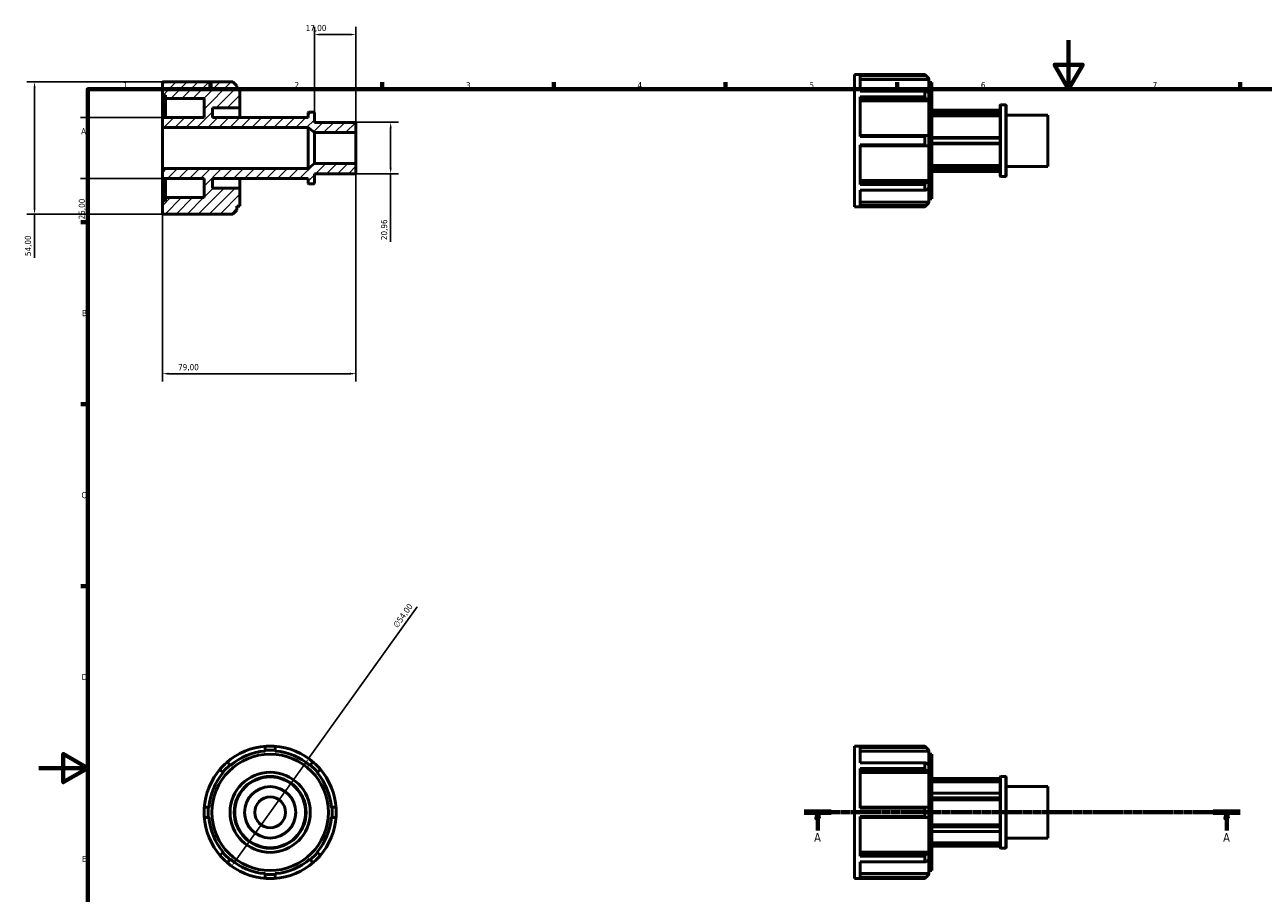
# Model space of a CAD drawing. Header units: millimetres. Extents: x -6 to 931, y 0 to 600.
# Tile 2 of 3: x -6 to 500, y 246 to 600. Entities that reach past the tile are written whole.
import ezdxf

# ---------------------------------------------------------------- set-up
doc = ezdxf.new("R2010")
doc.units = ezdxf.units.MM
doc.linetypes.add('CHAIN', pattern=[0.7087, 0.4724, -0.0591, 0.1181, -0.0591])
for name, color, linetype, lineweight in [('Border (ISO)', 7, 'Continuous', 70), ('Dimension (ISO)', 7, 'Continuous', 25), ('Hatch (ISO)', 7, 'Continuous', 18), ('Section Line (ISO)', 7, 'CHAIN', 70), ('Visible (ISO)', 7, 'Continuous', 50)]:
    doc.layers.add(name, color=color, linetype=linetype, lineweight=lineweight)
doc.styles.add('Label Text (ISO)', font='tahoma.ttf')
doc.styles.add('Note Text (ISO)', font='tahoma.ttf')
doc.dimstyles.new('Default (ISO)', dxfattribs={"dimtxt": 2.5, "dimasz": 2.5, "dimexe": 3.175, "dimexo": 0, "dimgap": 0.762, "dimtad": 1, "dimrnd": 1e-08, "dimzin": 0, "dimtxsty": 'Note Text (ISO)', "dimcen": 0.09, "dimdle": 10, "dimclrd": 256, "dimclre": 256, "dimclrt": 256, "dimazin": 0, "dimtfac": 1.40208, "dimtmove": 0, "dimatfit": 3, "dimfxl": 1, "dimtolj": 1, "dimtzin": 0, "dimlwd": -1, "dimlwe": -1, "dimarcsym": 0})

# ---------------------------------------------------------------- blocks, each defined once
blk = doc.blocks.new('Borders Default Border')
at = {"layer": 'Border (ISO)'}
for p, q in [((70.08, 574), (70.08, 576.9)), ((140.17, 574), (140.17, 576.9)), ((210.25, 574), (210.25, 576.9)), ((280.33, 574), (280.33, 576.9)), ((350.42, 574), (350.42, 576.9)), ((490.58, 574), (490.58, 576.9)), ((20, 519.75), (17.1, 519.75)), ((20, 445.5), (17.1, 445.5)), ((20, 371.25), (17.1, 371.25))]:
    blk.add_line(p, q, dxfattribs=at)
at = {"layer": 'Border (ISO)', "flags": 128}
for points in [[(420.5, 594), (420.5, 574), (414.73, 584), (426.27, 584), (420.5, 574)], [(20, 20), (20, 574), (821, 574), (821, 20), (20, 20)], [(0, 297), (20, 297), (10, 302.77), (10, 291.23), (20, 297)]]:
    blk.add_lwpolyline(points, dxfattribs=at)
at = {"layer": 'Border (ISO)', "color": 232, "true_color": 0xca0064, "char_height": 2.5, "attachment_point": 7, "style": 'Note Text (ISO)'}
for s, insert in [('1', (34.48, 574.4)), ('2', (104.37, 574.4)), ('3', (174.43, 574.35)), ('4', (244.42, 574.4)), ('5', (314.64, 574.35)), ('6', (384.66, 574.35)), ('7', (454.77, 574.4)), ('A', (17.29, 555.62)), ('B', (17.59, 481.38)), ('C', (17.43, 407.08)), ('D', (17.43, 332.88)), ('E', (17.64, 258.63))]:
    blk.add_mtext(s, dxfattribs=dict(at, insert=insert))
blk = doc.blocks.new('2dTransSection0')
at = {"layer": 'Section Line (ISO)', "linetype": 'CHAIN'}
blk.add_line((312.48, 278.93), (490.58, 278.93), dxfattribs=at)
at = {"layer": 'Section Line (ISO)', "linetype": 'Continuous', "lineweight": 140}
for p, q in [((312.48, 278.93), (323.58, 278.93)), ((479.48, 278.93), (490.58, 278.93))]:
    blk.add_line(p, q, dxfattribs=at)
at = {"layer": 'Section Line (ISO)', "linetype": 'Continuous'}
for p, q in [((318.03, 278.93), (317.53, 276.43)), ((318.03, 276.43), (318.03, 278.93)), ((318.53, 276.43), (318.03, 278.93)), ((485.03, 278.93), (484.53, 276.43)), ((485.03, 276.43), (485.03, 278.93)), ((485.53, 276.43), (485.03, 278.93)), ((317.53, 276.43), (318.53, 276.43)), ((318.03, 271.46), (318.03, 276.43)), ((484.53, 276.43), (485.53, 276.43)), ((485.03, 271.46), (485.03, 276.43))]:
    blk.add_line(p, q, dxfattribs=at)
at = {"layer": 'Section Line (ISO)', "linetype": 'Continuous', "flags": 128}
for points in [[(318.53, 276.43), (318.03, 278.93), (317.53, 276.43), (318.53, 276.43)], [(485.53, 276.43), (485.03, 278.93), (484.53, 276.43), (485.53, 276.43)]]:
    blk.add_lwpolyline(points, dxfattribs=at)
at = {"layer": 'Section Line (ISO)'}
for points in [[(318.53, 276.43), (318.03, 278.93), (317.53, 276.43), (318.53, 276.43)], [(485.53, 276.43), (485.03, 278.93), (484.53, 276.43), (485.53, 276.43)]]:
    blk.add_solid(points, dxfattribs=at)
at = {"layer": 'Section Line (ISO)', "char_height": 3.5, "attachment_point": 7, "style": 'Label Text (ISO)'}
for insert in [(316.54, 266.93), (483.54, 266.93)]:
    blk.add_mtext('A', dxfattribs=dict(at, insert=insert))
blk = doc.blocks.new('*D7')
at = {"layer": 'Defpoints', "color": 0, "transparency": 16777216}
for p in [(112.5, 596.3), (112.5, 564.46), (129.5, 556.29)]:
    blk.add_point(p, dxfattribs=at)
at = {"layer": 'Dimension (ISO)', "transparency": 16777216}
for p, q in [((112.5, 564.46), (112.5, 599.48)), ((129.5, 556.29), (129.5, 599.48)), ((127, 596.3), (115, 596.3))]:
    blk.add_line(p, q, dxfattribs=at)
for points in [[(115, 596.72), (115, 595.89), (112.5, 596.3)], [(127, 596.72), (127, 595.89), (129.5, 596.3)]]:
    blk.add_solid(points, dxfattribs=at)
at = {"layer": 'Dimension (ISO)', "color": 232, "true_color": 0xca0064, "transparency": 16777216, "insert": (108.98, 600.24), "char_height": 2.5, "attachment_point": 1, "style": 'Note Text (ISO)'}
blk.add_mtext('\\A1;17,00', dxfattribs=at)
blk = doc.blocks.new('*D8')
at = {"layer": 'Defpoints', "color": 0, "transparency": 16777216}
for p in [(129.5, 560.48), (129.5, 539.52), (143.66, 539.52)]:
    blk.add_point(p, dxfattribs=at)
at = {"layer": 'Dimension (ISO)', "transparency": 16777216}
for p, q in [((129.5, 560.48), (146.84, 560.48)), ((143.66, 557.98), (143.66, 542.02)), ((129.5, 539.52), (146.84, 539.52)), ((143.66, 539.52), (143.66, 511.65))]:
    blk.add_line(p, q, dxfattribs=at)
for points in [[(143.24, 557.98), (144.08, 557.98), (143.66, 560.48)], [(143.24, 542.02), (144.08, 542.02), (143.66, 539.52)]]:
    blk.add_solid(points, dxfattribs=at)
at = {"layer": 'Dimension (ISO)', "color": 232, "true_color": 0xca0064, "transparency": 16777216, "insert": (139.73, 512.41), "char_height": 2.5, "attachment_point": 1, "rotation": 90, "style": 'Note Text (ISO)'}
blk.add_mtext('\\A1;20,96', dxfattribs=at)
blk = doc.blocks.new('*D9')
at = {"layer": 'Defpoints', "color": 0, "transparency": 16777216}
for p in [(50.5, 562.5), (20.25, 537.5), (50.5, 537.5)]:
    blk.add_point(p, dxfattribs=at)
at = {"layer": 'Dimension (ISO)', "transparency": 16777216}
for p, q in [((50.5, 562.5), (17.07, 562.5)), ((20.25, 560), (20.25, 540)), ((50.5, 537.5), (17.07, 537.5)), ((20.25, 537.5), (20.25, 520.12))]:
    blk.add_line(p, q, dxfattribs=at)
for points in [[(19.83, 560), (20.66, 560), (20.25, 562.5)], [(19.83, 540), (20.66, 540), (20.25, 537.5)]]:
    blk.add_solid(points, dxfattribs=at)
at = {"layer": 'Dimension (ISO)', "color": 232, "true_color": 0xca0064, "transparency": 16777216, "insert": (16.31, 520.89), "char_height": 2.5, "attachment_point": 1, "rotation": 90, "style": 'Note Text (ISO)'}
blk.add_mtext('\\A1;25,00', dxfattribs=at)
blk = doc.blocks.new('*D10')
at = {"layer": 'Defpoints', "color": 0, "transparency": 16777216}
for p in [(50.5, 577), (-1.76, 523), (50.5, 523)]:
    blk.add_point(p, dxfattribs=at)
at = {"layer": 'Dimension (ISO)', "transparency": 16777216}
for p, q in [((50.5, 577), (-4.93, 577)), ((-1.76, 574.5), (-1.76, 525.5)), ((50.5, 523), (-4.93, 523)), ((-1.76, 523), (-1.76, 505.14))]:
    blk.add_line(p, q, dxfattribs=at)
for points in [[(-2.17, 574.5), (-1.34, 574.5), (-1.76, 577)], [(-2.17, 525.5), (-1.34, 525.5), (-1.76, 523)]]:
    blk.add_solid(points, dxfattribs=at)
at = {"layer": 'Dimension (ISO)', "color": 232, "true_color": 0xca0064, "transparency": 16777216, "insert": (-5.69, 505.9), "char_height": 2.5, "attachment_point": 1, "rotation": 90, "style": 'Note Text (ISO)'}
blk.add_mtext('\\A1;54,00', dxfattribs=at)
blk = doc.blocks.new('*D11')
at = {"layer": 'Defpoints', "color": 0, "transparency": 16777216}
for p in [(110.18, 300.88), (78.73, 256.98)]:
    blk.add_point(p, dxfattribs=at)
at = {"layer": 'Dimension (ISO)', "transparency": 16777216}
for p, q in [((110.18, 300.88), (154.48, 362.72)), ((80.19, 259.01), (108.73, 298.84))]:
    blk.add_line(p, q, dxfattribs=at)
blk.add_arc((94.46, 278.93), 27, 47.646, 176.4381, dxfattribs=at)
for points in [[(108.39, 299.09), (109.06, 298.6), (110.18, 300.88)], [(79.85, 259.25), (80.53, 258.77), (78.73, 256.98)]]:
    blk.add_solid(points, dxfattribs=at)
at = {"layer": 'Dimension (ISO)', "color": 232, "true_color": 0xca0064, "transparency": 16777216, "insert": (144.41, 355.48), "char_height": 2.5, "attachment_point": 1, "rotation": 54.3836, "style": 'Note Text (ISO)'}
blk.add_mtext('\\A1;∅54,00', dxfattribs=at)
blk = doc.blocks.new('*D12')
at = {"layer": 'Defpoints', "color": 0, "transparency": 16777216}
for p in [(50.5, 541.62), (129.5, 543.71), (50.5, 457.92)]:
    blk.add_point(p, dxfattribs=at)
at = {"layer": 'Dimension (ISO)', "transparency": 16777216}
for p, q in [((50.5, 541.62), (50.5, 454.74)), ((129.5, 543.71), (129.5, 454.74)), ((127, 457.92), (53, 457.92))]:
    blk.add_line(p, q, dxfattribs=at)
for points in [[(53, 458.33), (53, 457.5), (50.5, 457.92)], [(127, 458.33), (127, 457.5), (129.5, 457.92)]]:
    blk.add_solid(points, dxfattribs=at)
at = {"layer": 'Dimension (ISO)', "color": 232, "true_color": 0xca0064, "transparency": 16777216, "insert": (56.88, 461.85), "char_height": 2.5, "attachment_point": 1, "style": 'Note Text (ISO)'}
blk.add_mtext('\\A1;79,00', dxfattribs=at)

msp = doc.modelspace()

# ---------------------------------------------------------------- hatches: boundary and pattern name
at = {"layer": 'Hatch (ISO)'}
h = msp.add_hatch(dxfattribs=at)
h.set_pattern_fill('ANSI31', color=256, scale=25.4, style=0)
h.set_pattern_definition([(45, (0, 0), (-2.245064, 2.245064), [])])
h.paths.add_polyline_path([(112.5, 556.287), (129.5, 556.287), (129.5, 560.477), (112.5, 560.477), (112.5, 564.459), (112.29, 564.668), (110.16, 564.668), (109.95, 564.459), (109.95, 562.5), (70.9, 562.5), (70.9, 566.375), (82.1, 566.375), (82.1, 573.76), (80.915, 573.76), (80.915, 575.324), (79.239, 577), (50.5, 577), (50.5, 571.6), (51.685, 571.6), (51.685, 570.25), (67.5, 570.25), (67.5, 562.5), (50.5, 562.5), (50.5, 558.382), (109.95, 558.382)])
h.paths.add_polyline_path([(129.5, 543.713), (112.5, 543.713), (109.95, 541.618), (50.5, 541.618), (50.5, 537.5), (67.5, 537.5), (67.5, 529.75), (51.685, 529.75), (51.685, 528.4), (50.5, 528.4), (50.5, 523), (79.239, 523), (80.915, 524.676), (80.915, 526.24), (82.1, 526.24), (82.1, 533.625), (70.9, 533.625), (70.9, 537.5), (109.95, 537.5), (109.95, 535.541), (110.16, 535.332), (112.29, 535.332), (112.5, 535.541), (112.5, 539.523), (129.5, 539.523)])

# ---------------------------------------------------------------- linework, layer by layer
at = {"layer": 'Visible (ISO)'}
for p, q in [((79.239, 577), (50.5, 577)), ((50.5, 577), (50.5, 571.6)), ((80.915, 575.324), (79.239, 577)), ((333.031, 525.982), (333.031, 579.982)), ((333.031, 579.982), (361.77, 579.982)), ((335.401, 573.223), (335.401, 579.93)), ((361.77, 579.93), (335.401, 579.93)), ((335.401, 579.482), (362.188, 579.482)), ((363.446, 578.005), (335.401, 578.005)), ((361.77, 579.93), (361.77, 579.982)), ((363.446, 578.306), (361.77, 579.982)), ((363.446, 578.306), (363.446, 578.219)), ((363.446, 578.219), (363.446, 578.005)), ((363.446, 572.309), (363.446, 578.005)), ((363.446, 576.742), (364.631, 576.742)), ((364.631, 529.222), (364.631, 576.742)), ((50.5, 571.6), (51.685, 571.6)), ((50.5, 562.5), (50.5, 571.6)), ((51.685, 571.6), (51.685, 570.25)), ((80.915, 573.76), (80.915, 575.324)), ((82.1, 573.76), (80.915, 573.76)), ((82.1, 566.375), (82.1, 573.76)), ((335.401, 573.223), (361.77, 573.223)), ((361.77, 570.851), (361.77, 573.223)), ((363.446, 572.309), (363.446, 569.346)), ((51.685, 570.25), (67.5, 570.25)), ((51.685, 562.5), (51.685, 570.25)), ((67.5, 570.25), (67.5, 562.5)), ((70.9, 562.5), (70.9, 566.375)), ((70.9, 566.375), (82.1, 566.375)), ((82.1, 562.5), (82.1, 566.375)), ((335.401, 554.66), (335.401, 570.851)), ((361.77, 570.851), (335.401, 570.851)), ((335.401, 570.239), (362.188, 570.239)), ((363.446, 569.194), (335.401, 569.194)), ((363.446, 569.346), (363.446, 569.194)), ((363.446, 555.078), (363.446, 569.194)), ((392.481, 567.441), (392.691, 567.651)), ((392.481, 538.523), (392.481, 567.441)), ((392.691, 567.651), (392.691, 538.314)), ((392.691, 567.651), (394.822, 567.651)), ((394.822, 538.314), (394.822, 567.651)), ((395.031, 567.441), (394.822, 567.651)), ((395.031, 567.441), (395.031, 538.523)), ((67.5, 562.5), (50.5, 562.5)), ((50.5, 562.5), (50.5, 558.382)), ((109.95, 562.5), (70.9, 562.5)), ((110.16, 564.668), (109.95, 564.459)), ((109.95, 564.459), (109.95, 562.5)), ((112.29, 564.668), (110.16, 564.668)), ((112.5, 564.459), (112.29, 564.668)), ((112.5, 560.477), (112.5, 564.459)), ((364.631, 565.482), (392.481, 565.482)), ((364.631, 565.377), (392.481, 565.377)), ((392.481, 564.335), (364.631, 564.335)), ((364.631, 564.034), (392.481, 564.034)), ((392.481, 563.128), (364.631, 563.128)), ((395.031, 563.46), (412.031, 563.46)), ((412.031, 542.505), (412.031, 563.46)), ((50.5, 558.382), (109.95, 558.382)), ((50.5, 541.618), (50.5, 558.382)), ((109.95, 558.382), (112.5, 556.287)), ((109.95, 541.618), (109.95, 558.382)), ((129.5, 560.477), (112.5, 560.477)), ((112.5, 556.287), (129.5, 556.287)), ((112.5, 543.713), (112.5, 556.287)), ((129.5, 556.287), (129.5, 560.477)), ((129.5, 543.713), (129.5, 556.287)), ((362.188, 555.078), (335.401, 555.078)), ((335.401, 554.66), (361.77, 554.66)), ((335.401, 535.113), (335.401, 551.305)), ((361.77, 551.305), (335.401, 551.305)), ((361.77, 551.305), (361.77, 554.66)), ((363.446, 555.078), (363.446, 550.887)), ((392.481, 554.232), (364.631, 554.232)), ((364.631, 554.024), (392.481, 554.024)), ((392.481, 551.941), (364.631, 551.941)), ((364.631, 551.732), (392.481, 551.732)), ((335.401, 550.887), (362.188, 550.887)), ((363.446, 536.771), (363.446, 550.887)), ((109.95, 541.618), (50.5, 541.618)), ((50.5, 541.618), (50.5, 537.5)), ((112.5, 543.713), (109.95, 541.618)), ((129.5, 543.713), (112.5, 543.713)), ((129.5, 539.523), (129.5, 543.713)), ((364.631, 542.836), (392.481, 542.836)), ((392.481, 541.93), (364.631, 541.93)), ((364.631, 541.629), (392.481, 541.629)), ((395.031, 542.505), (412.031, 542.505)), ((50.5, 537.5), (67.5, 537.5)), ((50.5, 528.4), (50.5, 537.5)), ((51.685, 529.75), (51.685, 537.5)), ((67.5, 537.5), (67.5, 529.75)), ((70.9, 533.625), (70.9, 537.5)), ((70.9, 537.5), (109.95, 537.5)), ((82.1, 533.625), (82.1, 537.5)), ((109.95, 537.5), (109.95, 535.541)), ((112.5, 535.541), (112.5, 539.523)), ((112.5, 539.523), (129.5, 539.523)), ((335.401, 536.771), (363.446, 536.771)), ((363.446, 536.771), (363.446, 536.619)), ((363.446, 536.619), (363.446, 533.656)), ((392.481, 540.588), (364.631, 540.588)), ((364.631, 540.482), (392.481, 540.482)), ((392.481, 538.523), (392.691, 538.314)), ((392.691, 538.314), (394.822, 538.314)), ((395.031, 538.523), (394.822, 538.314)), ((82.1, 533.625), (70.9, 533.625)), ((82.1, 526.24), (82.1, 533.625)), ((109.95, 535.541), (110.16, 535.332)), ((110.16, 535.332), (112.29, 535.332)), ((112.29, 535.332), (112.5, 535.541)), ((362.188, 535.726), (335.401, 535.726)), ((335.401, 535.113), (361.77, 535.113)), ((335.401, 526.034), (335.401, 532.741)), ((361.77, 532.741), (335.401, 532.741)), ((361.77, 532.741), (361.77, 535.113)), ((363.446, 527.96), (363.446, 533.656)), ((51.685, 528.4), (50.5, 528.4)), ((50.5, 528.4), (50.5, 523)), ((67.5, 529.75), (51.685, 529.75)), ((51.685, 529.75), (51.685, 528.4)), ((80.915, 524.676), (80.915, 526.24)), ((80.915, 526.24), (82.1, 526.24)), ((333.031, 525.982), (361.77, 525.982)), ((335.401, 527.96), (363.446, 527.96)), ((362.188, 526.483), (335.401, 526.483)), ((335.401, 526.034), (361.77, 526.034)), ((363.446, 527.659), (361.77, 525.982)), ((361.77, 525.982), (361.77, 526.034)), ((363.446, 529.222), (364.631, 529.222)), ((363.446, 527.96), (363.446, 527.746)), ((363.446, 527.746), (363.446, 527.659)), ((50.5, 523), (79.239, 523)), ((79.239, 523), (80.915, 524.676)), ((92.363, 304.164), (92.363, 303.95)), ((96.554, 303.95), (96.554, 304.164)), ((333.031, 251.927), (333.031, 305.927)), ((333.031, 305.927), (361.77, 305.927)), ((361.77, 305.875), (335.401, 305.875)), ((335.401, 299.168), (335.401, 305.875)), ((335.401, 305.427), (362.188, 305.427)), ((363.446, 303.95), (335.401, 303.95)), ((361.77, 305.875), (361.77, 305.927)), ((363.446, 304.251), (361.77, 305.927)), ((363.446, 304.251), (363.446, 304.164)), ((363.446, 304.164), (363.446, 303.95)), ((363.446, 298.254), (363.446, 303.95)), ((335.401, 299.168), (361.77, 299.168)), ((361.77, 296.796), (361.77, 299.168)), ((363.446, 302.687), (364.631, 302.687)), ((364.631, 255.167), (364.631, 302.687)), ((75.132, 295.291), (75.283, 295.139)), ((78.247, 298.103), (78.095, 298.254)), ((110.822, 298.254), (110.67, 298.103)), ((113.634, 295.139), (113.785, 295.291)), ((361.77, 296.796), (335.401, 296.796)), ((335.401, 280.605), (335.401, 296.796)), ((335.401, 296.184), (362.188, 296.184)), ((363.446, 295.139), (335.401, 295.139)), ((363.446, 298.254), (363.446, 295.291)), ((363.446, 295.291), (363.446, 295.139)), ((363.446, 281.023), (363.446, 295.139)), ((392.481, 293.386), (392.691, 293.596)), ((392.481, 264.468), (392.481, 293.386)), ((392.691, 293.596), (392.691, 264.259)), ((392.691, 293.596), (394.822, 293.596)), ((394.822, 264.259), (394.822, 293.596)), ((395.031, 293.386), (394.822, 293.596)), ((395.031, 293.386), (395.031, 264.468)), ((392.481, 292.677), (364.631, 292.677)), ((392.481, 292.638), (364.631, 292.638)), ((364.631, 292.411), (392.481, 292.411)), ((392.481, 291.365), (364.631, 291.365)), ((395.031, 289.405), (412.031, 289.405)), ((412.031, 268.45), (412.031, 289.405)), ((392.481, 286.752), (364.631, 286.752)), ((364.631, 286.684), (392.481, 286.684)), ((392.481, 284.881), (364.631, 284.881)), ((364.631, 284.587), (392.481, 284.587)), ((392.481, 284.064), (364.631, 284.064)), ((69.436, 281.023), (69.222, 281.023)), ((119.695, 281.023), (119.481, 281.023)), ((362.188, 281.023), (335.401, 281.023)), ((335.401, 280.605), (361.77, 280.605)), ((361.77, 277.25), (361.77, 280.605)), ((363.446, 281.023), (363.446, 276.832)), ((69.222, 276.832), (69.436, 276.832)), ((119.481, 276.832), (119.695, 276.832)), ((335.401, 261.058), (335.401, 277.25)), ((361.77, 277.25), (335.401, 277.25)), ((335.401, 276.832), (362.188, 276.832)), ((363.446, 262.716), (363.446, 276.832)), ((364.631, 273.791), (392.481, 273.791)), ((392.481, 273.268), (364.631, 273.268)), ((364.631, 272.974), (392.481, 272.974)), ((392.481, 271.17), (364.631, 271.17)), ((364.631, 271.103), (392.481, 271.103)), ((395.031, 268.45), (412.031, 268.45)), ((364.631, 266.49), (392.481, 266.49)), ((392.481, 265.444), (364.631, 265.444)), ((364.631, 265.217), (392.481, 265.217)), ((392.481, 265.177), (364.631, 265.177)), ((392.481, 264.468), (392.691, 264.259)), ((392.691, 264.259), (394.822, 264.259)), ((395.031, 264.468), (394.822, 264.259)), ((75.283, 262.716), (75.132, 262.564)), ((78.095, 259.601), (78.247, 259.752)), ((110.67, 259.752), (110.822, 259.601)), ((113.785, 262.564), (113.634, 262.716)), ((335.401, 262.716), (363.446, 262.716)), ((362.188, 261.671), (335.401, 261.671)), ((335.401, 261.058), (361.77, 261.058)), ((361.77, 258.686), (335.401, 258.686)), ((335.401, 251.98), (335.401, 258.686)), ((361.77, 258.686), (361.77, 261.058)), ((363.446, 262.716), (363.446, 262.564)), ((363.446, 262.564), (363.446, 259.601)), ((363.446, 253.905), (363.446, 259.601)), ((92.363, 253.905), (92.363, 253.691)), ((96.554, 253.691), (96.554, 253.905)), ((335.401, 253.905), (363.446, 253.905)), ((363.446, 253.604), (361.77, 251.927)), ((363.446, 255.167), (364.631, 255.167)), ((363.446, 253.905), (363.446, 253.691)), ((363.446, 253.691), (363.446, 253.604)), ((333.031, 251.927), (361.77, 251.927)), ((362.188, 252.428), (335.401, 252.428)), ((335.401, 251.98), (361.77, 251.98)), ((361.77, 251.927), (361.77, 251.98))]:
    msp.add_line(p, q, dxfattribs=at)
for radius in [23.76, 16.375, 14.668, 14.459, 10.478, 6.286]:
    msp.add_circle((94.459, 278.927), radius, dxfattribs=at)
for radius, start, end in [(27, 93.5619, 131.4381), (25.11, 94.78706, 130.21294), (25.324, 85.25341, 94.74659), (27, 86.4381, 93.5619), (27, 48.5619, 86.4381), (25.11, 49.78706, 85.21294), (27, 131.4381, 138.5619), (27, 41.4381, 48.5619), (27, 138.5619, 176.4381), (25.11, 139.78706, 175.21294), (25.324, 130.25341, 139.74659), (25.324, 40.25341, 49.74659), (25.11, 4.78706, 40.21294), (27, 3.5619, 41.4381), (27, 176.4381, 183.5619), (25.324, 175.25341, 184.74659), (25.324, 355.25341, 4.74659), (27, 356.4381, 3.5619), (27, 183.5619, 221.4381), (25.11, 184.78706, 220.21294), (25.11, 319.78706, 355.21294), (27, 318.5619, 356.4381), (27, 221.4381, 228.5619), (25.324, 220.25341, 229.74659), (27, 228.5619, 266.4381), (25.11, 229.78706, 265.21294), (27, 273.5619, 311.4381), (25.11, 274.78706, 310.21294), (25.324, 310.25341, 319.74659), (27, 311.4381, 318.5619), (25.324, 265.25341, 274.74659), (27, 266.4381, 273.5619)]:
    msp.add_arc((94.459, 278.927), radius, start, end, dxfattribs=at)
for points, weights in [([(362.188, 579.482), (361.982, 579.704), (361.77, 579.93)], [1.00042399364, 1.00027744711, 1]), ([(362.188, 579.482), (362.832, 578.835), (363.446, 578.219)], [1.00844347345, 1.00451014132, 1]), ([(361.77, 573.223), (361.982, 573.213), (362.188, 573.202)], [1, 1.00027744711, 1.00042399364]), ([(363.446, 572.309), (362.832, 572.745), (362.188, 573.202)], [1, 1.0045101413, 1.00844347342]), ([(362.188, 570.239), (361.982, 570.542), (361.77, 570.851)], [1.00042399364, 1.00027744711, 1]), ([(362.188, 570.239), (362.832, 569.781), (363.446, 569.346)], [1.00844347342, 1.0045101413, 1]), ([(361.77, 554.66), (361.982, 554.87), (362.188, 555.078)], [1, 1.00027744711, 1.00042399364]), ([(362.188, 550.887), (361.982, 551.094), (361.77, 551.305)], [1.00042399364, 1.00027744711, 1]), ([(363.446, 555.078), (362.832, 555.078), (362.188, 555.078)], [1, 1.00451014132, 1.00844347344]), ([(362.188, 550.887), (362.832, 550.887), (363.446, 550.887)], [1.00844347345, 1.00451014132, 1]), ([(363.446, 536.619), (362.832, 536.183), (362.188, 535.726)], [1, 1.00451014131, 1.00844347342]), ([(361.77, 535.113), (361.982, 535.422), (362.188, 535.726)], [1, 1.00027744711, 1.00042399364]), ([(362.188, 532.763), (361.982, 532.752), (361.77, 532.741)], [1.00042399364, 1.00027744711, 1]), ([(362.188, 532.763), (362.832, 533.22), (363.446, 533.656)], [1.00844347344, 1.00451014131, 1]), ([(361.77, 526.034), (361.982, 526.26), (362.188, 526.483)], [1, 1.00027744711, 1.00042399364]), ([(363.446, 527.746), (362.832, 527.13), (362.188, 526.483)], [1, 1.00451014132, 1.00844347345]), ([(92.363, 305.427), (92.57, 305.649), (92.781, 305.875)], [1.00042399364, 1.00027744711, 1]), ([(92.363, 305.427), (92.363, 304.78), (92.363, 304.164)], [1.00844347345, 1.00451014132, 1]), ([(96.136, 305.875), (96.347, 305.649), (96.554, 305.427)], [1, 1.00027744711, 1.00042399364]), ([(96.554, 304.164), (96.554, 304.78), (96.554, 305.427)], [1, 1.00451014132, 1.00844347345]), ([(362.188, 305.427), (361.982, 305.649), (361.77, 305.875)], [1.00042399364, 1.00027744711, 1]), ([(362.188, 305.427), (362.832, 304.78), (363.446, 304.164)], [1.00844347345, 1.00451014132, 1]), ([(76.59, 299.168), (76.898, 299.158), (77.202, 299.147)], [1, 1.00027744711, 1.00042399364]), ([(78.095, 298.254), (77.66, 298.69), (77.202, 299.147)], [1, 1.00451014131, 1.00844347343]), ([(111.715, 299.147), (111.257, 298.69), (110.822, 298.254)], [1.00844347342, 1.00451014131, 1]), ([(111.715, 299.147), (112.019, 299.158), (112.327, 299.168)], [1.00042399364, 1.00027744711, 1]), ([(361.77, 299.168), (361.982, 299.158), (362.188, 299.147)], [1, 1.00027744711, 1.00042399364]), ([(363.446, 298.254), (362.832, 298.69), (362.188, 299.147)], [1, 1.00451014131, 1.00844347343]), ([(74.239, 296.184), (74.228, 296.488), (74.217, 296.796)], [1.00042399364, 1.00027744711, 1]), ([(74.239, 296.184), (74.696, 295.726), (75.132, 295.291)], [1.00844347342, 1.00451014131, 1]), ([(113.785, 295.291), (114.221, 295.726), (114.678, 296.184)], [1, 1.00451014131, 1.00844347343]), ([(114.7, 296.796), (114.689, 296.488), (114.678, 296.184)], [1, 1.00027744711, 1.00042399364]), ([(362.188, 296.184), (361.982, 296.488), (361.77, 296.796)], [1.00042399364, 1.00027744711, 1]), ([(362.188, 296.184), (362.832, 295.726), (363.446, 295.291)], [1.00844347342, 1.00451014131, 1]), ([(67.511, 280.605), (67.737, 280.815), (67.959, 281.023)], [1, 1.00027744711, 1.00042399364]), ([(69.222, 281.023), (68.606, 281.023), (67.959, 281.023)], [1, 1.00451014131, 1.00844347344]), ([(120.958, 281.023), (120.311, 281.023), (119.695, 281.023)], [1.00844347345, 1.00451014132, 1]), ([(120.958, 281.023), (121.18, 280.815), (121.406, 280.605)], [1.00042399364, 1.00027744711, 1]), ([(361.77, 280.605), (361.982, 280.815), (362.188, 281.023)], [1, 1.00027744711, 1.00042399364]), ([(363.446, 281.023), (362.832, 281.023), (362.188, 281.023)], [1, 1.00451014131, 1.00844347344]), ([(67.959, 276.832), (67.737, 277.039), (67.511, 277.25)], [1.00042399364, 1.00027744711, 1]), ([(67.959, 276.832), (68.606, 276.832), (69.222, 276.832)], [1.00844347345, 1.00451014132, 1]), ([(119.695, 276.832), (120.311, 276.832), (120.958, 276.832)], [1, 1.00451014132, 1.00844347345]), ([(121.406, 277.25), (121.18, 277.039), (120.958, 276.832)], [1, 1.00027744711, 1.00042399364]), ([(362.188, 276.832), (361.982, 277.039), (361.77, 277.25)], [1.00042399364, 1.00027744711, 1]), ([(362.188, 276.832), (362.832, 276.832), (363.446, 276.832)], [1.00844347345, 1.00451014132, 1]), ([(74.217, 261.058), (74.228, 261.367), (74.239, 261.671)], [1, 1.00027744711, 1.00042399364]), ([(75.132, 262.564), (74.696, 262.128), (74.239, 261.671)], [1, 1.0045101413, 1.00844347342]), ([(77.202, 258.708), (76.898, 258.697), (76.59, 258.686)], [1.00042399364, 1.00027744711, 1]), ([(77.202, 258.708), (77.66, 259.165), (78.095, 259.601)], [1.00844347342, 1.0045101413, 1]), ([(110.822, 259.601), (111.257, 259.165), (111.715, 258.708)], [1, 1.00451014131, 1.00844347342]), ([(112.327, 258.686), (112.019, 258.697), (111.715, 258.708)], [1, 1.00027744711, 1.00042399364]), ([(114.678, 261.671), (114.221, 262.128), (113.785, 262.564)], [1.00844347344, 1.00451014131, 1]), ([(114.678, 261.671), (114.689, 261.367), (114.7, 261.058)], [1.00042399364, 1.00027744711, 1]), ([(361.77, 261.058), (361.982, 261.367), (362.188, 261.671)], [1, 1.00027744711, 1.00042399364]), ([(362.188, 258.708), (361.982, 258.697), (361.77, 258.686)], [1.00042399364, 1.00027744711, 1]), ([(363.446, 262.564), (362.832, 262.128), (362.188, 261.671)], [1, 1.0045101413, 1.00844347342]), ([(362.188, 258.708), (362.832, 259.165), (363.446, 259.601)], [1.00844347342, 1.0045101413, 1]), ([(92.363, 253.691), (92.363, 253.075), (92.363, 252.428)], [1, 1.00451014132, 1.00844347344]), ([(96.554, 252.428), (96.554, 253.075), (96.554, 253.691)], [1.00844347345, 1.00451014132, 1]), ([(363.446, 253.691), (362.832, 253.075), (362.188, 252.428)], [1, 1.00451014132, 1.00844347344]), ([(92.781, 251.98), (92.57, 252.205), (92.363, 252.428)], [1, 1.00027744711, 1.00042399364]), ([(96.554, 252.428), (96.347, 252.205), (96.136, 251.98)], [1.00042399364, 1.00027744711, 1]), ([(361.77, 251.98), (361.982, 252.205), (362.188, 252.428)], [1, 1.00027744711, 1.00042399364])]:
    msp.add_rational_spline(points, weights, degree=2, dxfattribs=at)

# ---------------------------------------------------------------- block references
msp.add_blockref('Borders Default Border', (0, 0))
at = {"layer": 'Section Line (ISO)'}
msp.add_blockref('2dTransSection0', (0, 0), dxfattribs=at)

# ---------------------------------------------------------------- dimensions: what is measured, and where the dimension line sits
at = {"layer": 'Dimension (ISO)'}
for base, p1, p2, angle, override, picture, middle in [((112.5, 596.303), (129.5, 556.287), (112.5, 564.459), 180, {"dimdec": 2, "dimtp": 0, "dimtm": 0, "dimtdec": 2, "dimtofl": 0, "dimatfit": 1}, '*D7', (113, 596.303)), ((-1.756, 523), (50.5, 577), (50.5, 523), 90, {"dimdec": 2, "dimtp": 0, "dimtm": 0, "dimtdec": 2, "dimtofl": 0, "dimatfit": 2}, '*D10', (-1.756, 510)), ((20.245, 537.5), (50.5, 562.5), (50.5, 537.5), 90, {"dimdec": 2, "dimtp": 0, "dimtm": 0, "dimtdec": 2, "dimtofl": 0, "dimatfit": 2}, '*D9', (20.245, 525)), ((143.661, 539.523), (129.5, 560.477), (129.5, 539.523), 90, {"dimdec": 2, "dimtp": 0, "dimtm": 0, "dimtdec": 2, "dimtofl": 0, "dimatfit": 2}, '*D8', (143.661, 516.535)), ((50.5, 457.918), (129.5, 543.713), (50.5, 541.618), 180, {"dimdec": 2, "dimtp": 0, "dimtm": 0, "dimtdec": 2, "dimtofl": 0, "dimatfit": 1}, '*D12', (61, 457.918))]:
    dim = msp.add_linear_dim(base=base, p1=p1, p2=p2, angle=angle, dimstyle='Default (ISO)', override=override, dxfattribs=at)
    dim.commit()
    dim.dimension.update_dxf_attribs({"geometry": picture, "text_midpoint": middle, "dimtype": 160})
dim = msp.add_diameter_dim_2p(p1=(78.735, 256.978), p2=(110.182, 300.877), dimstyle='Default (ISO)', override={"dimdec": 2, "dimlfac": 1, "dimtp": 0, "dimtm": 0, "dimtdec": 2, "dimatfit": 2}, dxfattribs=at)
dim.commit()
dim.dimension.update_dxf_attribs({"geometry": '*D11', "text_midpoint": (150.839, 357.631), "dimtype": 163})

doc.saveas('drawing.dxf')
